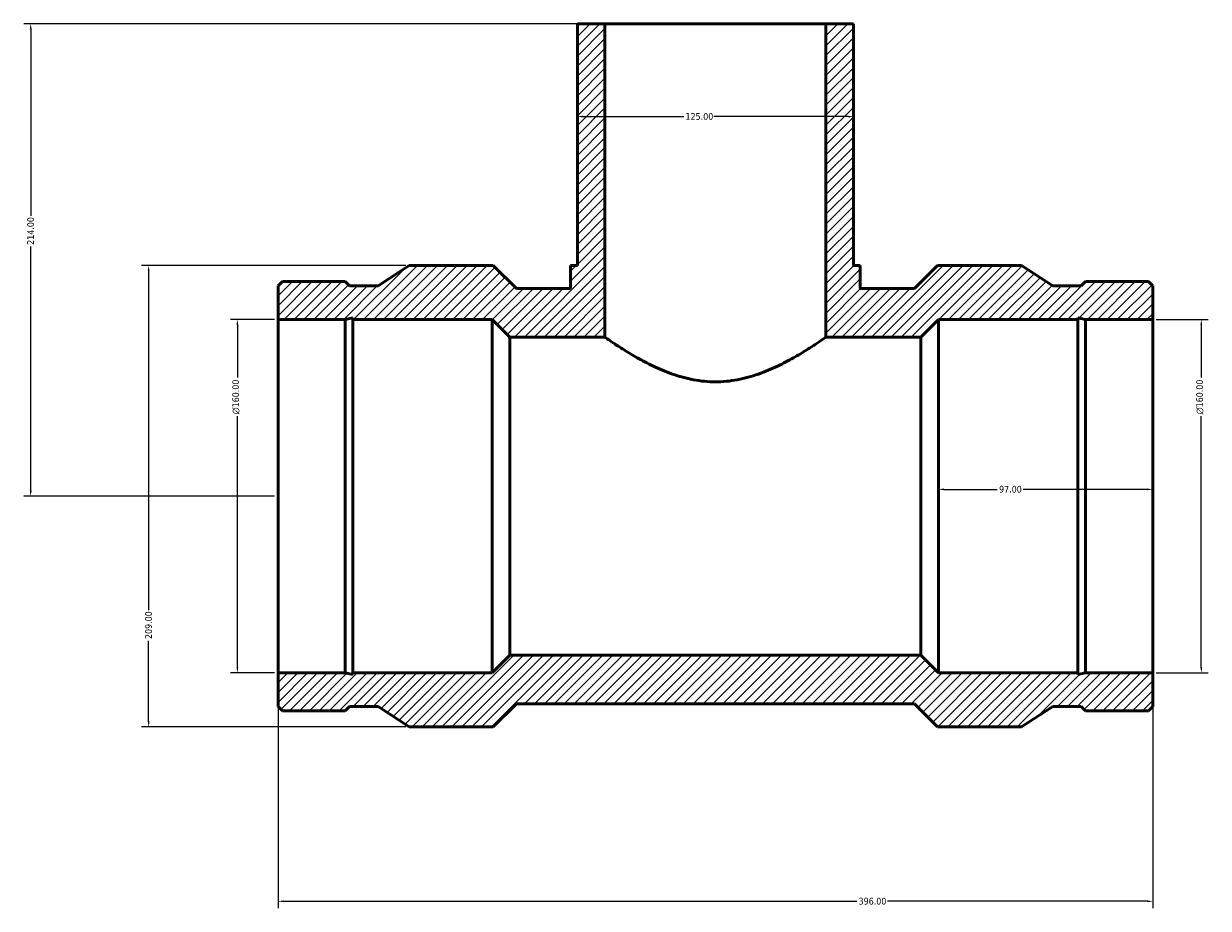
# Model space of a CAD drawing. Header units: millimetres. Extents: x -353 to 1541, y -251 to 1236.
# Tile 4 of 7: x -353 to 183, y 639 to 1039. Entities that reach past the tile are written whole.
import ezdxf

# ---------------------------------------------------------------- set-up
doc = ezdxf.new("R2010")
doc.units = ezdxf.units.MM
for name, color, linetype, lineweight in [('Dimension (ANSI)', 7, 'Continuous', 25), ('Hatch (ANSI)', 7, 'Continuous', 18), ('Visible (ANSI)', 7, 'Continuous', 50)]:
    doc.layers.add(name, color=color, linetype=linetype, lineweight=lineweight)
doc.styles.add('Note Text (ANSI)', font='tahoma.ttf')
doc.dimstyles.new('Default - mm (ANSI)', dxfattribs={"dimtxt": 3.048, "dimasz": 2.5, "dimexe": 3.175, "dimexo": 1.6002, "dimgap": 0.8, "dimtad": 0, "dimtoh": 1, "dimrnd": 1e-08, "dimzin": 4, "dimdsep": 46, "dimtxsty": 'Note Text (ANSI)', "dimcen": 0.09, "dimdle": 10, "dimclrd": 256, "dimclre": 256, "dimclrt": 230, "dimadec": 1, "dimazin": 1, "dimtfac": 1, "dimtofl": 0, "dimtmove": 0, "dimatfit": 3, "dimfxl": 1, "dimtolj": 1, "dimtzin": 4, "dimlwd": -1, "dimlwe": -1, "dimarcsym": 0})

# ---------------------------------------------------------------- blocks, each defined once
blk = doc.blocks.new('*D7')
at = {"layer": 'Defpoints', "color": 0, "transparency": 16777216}
for p in [(-350, 1039.25), (-90, 1039.25), (-238, 825.25)]:
    blk.add_point(p, dxfattribs=at)
at = {"layer": 'Dimension (ANSI)', "transparency": 16777216}
for p, q in [((-91.6, 1039.25), (-353.17, 1039.25)), ((-350, 1036.75), (-350, 952.21)), ((-350, 827.75), (-350, 938.29)), ((-239.6, 825.25), (-353.17, 825.25))]:
    blk.add_line(p, q, dxfattribs=at)
for points in [[(-350.42, 1036.75), (-349.58, 1036.75), (-350, 1039.25)], [(-350.42, 827.75), (-349.58, 827.75), (-350, 825.25)]]:
    blk.add_solid(points, dxfattribs=at)
at = {"layer": 'Dimension (ANSI)', "color": 230, "true_color": 0xff0080, "transparency": 16777216, "insert": (-351.59, 939.09), "char_height": 3.048, "attachment_point": 1, "rotation": 90, "style": 'Note Text (ANSI)'}
blk.add_mtext('\\A1;214.00', dxfattribs=at)
blk = doc.blocks.new('*D8')
at = {"layer": 'Defpoints', "color": 0, "transparency": 16777216}
for p in [(-256.44, 905.25), (-238, 905.25), (-238, 745.25)]:
    blk.add_point(p, dxfattribs=at)
at = {"layer": 'Dimension (ANSI)', "transparency": 16777216}
for p, q in [((-239.6, 905.25), (-259.61, 905.25)), ((-256.44, 902.75), (-256.44, 878.97)), ((-256.44, 747.75), (-256.44, 861.53)), ((-239.6, 745.25), (-259.61, 745.25))]:
    blk.add_line(p, q, dxfattribs=at)
for points in [[(-256.85, 902.75), (-256.02, 902.75), (-256.44, 905.25)], [(-256.85, 747.75), (-256.02, 747.75), (-256.44, 745.25)]]:
    blk.add_solid(points, dxfattribs=at)
at = {"layer": 'Dimension (ANSI)', "color": 230, "true_color": 0xff0080, "transparency": 16777216, "insert": (-258.73, 862.33), "char_height": 3.048, "attachment_point": 1, "rotation": 90, "style": 'Note Text (ANSI)'}
blk.add_mtext('\\A1;\\fAIGDT|b0|i0;\\H3.0480;\\ln\\fTahoma|b0|i0;\\H3.0480;160.00', dxfattribs=at)
blk = doc.blocks.new('*D9')
at = {"layer": 'Defpoints', "color": 0, "transparency": 16777216}
for p in [(-178.6, 929.75), (-296.6, 720.75), (-178.6, 720.75)]:
    blk.add_point(p, dxfattribs=at)
at = {"layer": 'Dimension (ANSI)', "transparency": 16777216}
for p, q in [((-180.2, 929.75), (-299.77, 929.75)), ((-296.6, 927.25), (-296.6, 773.71)), ((-296.6, 723.25), (-296.6, 759.79)), ((-180.2, 720.75), (-299.77, 720.75))]:
    blk.add_line(p, q, dxfattribs=at)
for points in [[(-297.02, 927.25), (-296.18, 927.25), (-296.6, 929.75)], [(-297.02, 723.25), (-296.18, 723.25), (-296.6, 720.75)]]:
    blk.add_solid(points, dxfattribs=at)
at = {"layer": 'Dimension (ANSI)', "color": 230, "true_color": 0xff0080, "transparency": 16777216, "insert": (-298.19, 760.59), "char_height": 3.048, "attachment_point": 1, "rotation": 90, "style": 'Note Text (ANSI)'}
blk.add_mtext('\\A1;209.00', dxfattribs=at)
blk = doc.blocks.new('*D10')
at = {"layer": 'Defpoints', "color": 0, "transparency": 16777216}
for p in [(-102.5, 997.17), (22.5, 997.17), (22.5, 997.17)]:
    blk.add_point(p, dxfattribs=at)
at = {"layer": 'Dimension (ANSI)', "transparency": 16777216}
for p, q in [((-100, 997.17), (-54.34, 997.17)), ((20, 997.17), (-40.66, 997.17))]:
    blk.add_line(p, q, dxfattribs=at)
for points in [[(-100, 997.59), (-100, 996.75), (-102.5, 997.17)], [(20, 997.59), (20, 996.75), (22.5, 997.17)]]:
    blk.add_solid(points, dxfattribs=at)
at = {"layer": 'Dimension (ANSI)', "color": 230, "true_color": 0xff0080, "transparency": 16777216, "insert": (-53.54, 998.76), "char_height": 3.048, "attachment_point": 1, "style": 'Note Text (ANSI)'}
blk.add_mtext('\\A1;125.00', dxfattribs=at)
blk = doc.blocks.new('*D11')
at = {"layer": 'Defpoints', "color": 0, "transparency": 16777216}
for p in [(158, 905.25), (180, 905.25), (158, 745.25)]:
    blk.add_point(p, dxfattribs=at)
at = {"layer": 'Dimension (ANSI)', "transparency": 16777216}
for p, q in [((159.6, 905.25), (183.18, 905.25)), ((180, 902.75), (180, 878.97)), ((180, 747.75), (180, 861.53)), ((159.6, 745.25), (183.18, 745.25))]:
    blk.add_line(p, q, dxfattribs=at)
for points in [[(179.58, 902.75), (180.42, 902.75), (180, 905.25)], [(179.58, 747.75), (180.42, 747.75), (180, 745.25)]]:
    blk.add_solid(points, dxfattribs=at)
at = {"layer": 'Dimension (ANSI)', "color": 230, "true_color": 0xff0080, "transparency": 16777216, "insert": (177.71, 862.33), "char_height": 3.048, "attachment_point": 1, "rotation": 90, "style": 'Note Text (ANSI)'}
blk.add_mtext('\\A1;\\fAIGDT|b0|i0;\\H3.0480;\\ln\\fTahoma|b0|i0;\\H3.0480;160.00', dxfattribs=at)
blk = doc.blocks.new('*D12')
at = {"layer": 'Defpoints', "color": 0, "transparency": 16777216}
for p in [(61, 828.36), (61, 825.25), (158, 825.25)]:
    blk.add_point(p, dxfattribs=at)
at = {"layer": 'Dimension (ANSI)', "transparency": 16777216}
for p, q in [((63.5, 828.36), (87.64, 828.36)), ((155.5, 828.36), (99.36, 828.36))]:
    blk.add_line(p, q, dxfattribs=at)
for points in [[(63.5, 828.78), (63.5, 827.95), (61, 828.36)], [(155.5, 828.78), (155.5, 827.95), (158, 828.36)]]:
    blk.add_solid(points, dxfattribs=at)
at = {"layer": 'Dimension (ANSI)', "color": 230, "true_color": 0xff0080, "transparency": 16777216, "insert": (88.44, 829.95), "char_height": 3.048, "attachment_point": 1, "style": 'Note Text (ANSI)'}
blk.add_mtext('\\A1;97.00', dxfattribs=at)
blk = doc.blocks.new('*D13')
at = {"layer": 'Defpoints', "color": 0, "transparency": 16777216}
for p in [(-238, 745.25), (158, 745.25), (158, 641.81)]:
    blk.add_point(p, dxfattribs=at)
at = {"layer": 'Dimension (ANSI)', "transparency": 16777216}
for p, q in [((-238, 743.65), (-238, 638.64)), ((158, 743.65), (158, 638.64)), ((-235.5, 641.81), (24.03, 641.81)), ((155.5, 641.81), (37.97, 641.81))]:
    blk.add_line(p, q, dxfattribs=at)
for points in [[(-235.5, 642.23), (-235.5, 641.4), (-238, 641.81)], [(155.5, 642.23), (155.5, 641.4), (158, 641.81)]]:
    blk.add_solid(points, dxfattribs=at)
at = {"layer": 'Dimension (ANSI)', "color": 230, "true_color": 0xff0080, "transparency": 16777216, "insert": (24.83, 643.4), "char_height": 3.048, "attachment_point": 1, "style": 'Note Text (ANSI)'}
blk.add_mtext('\\A1;396.00', dxfattribs=at)

msp = doc.modelspace()

# ---------------------------------------------------------------- hatches: boundary and pattern name
at = {"layer": 'Hatch (ANSI)'}
h = msp.add_hatch(dxfattribs=at)
h.set_pattern_fill('ANSI31', color=256, scale=25.4, angle=180, style=0)
h.set_pattern_definition([(225, (0, 0), (2.245064, -2.245064), [])])
h.paths.add_polyline_path([(-90, 897.25), (-90, 1039.25), (-102.5, 1039.25), (-102.5, 929.75), (-105.625, 929.75), (-105.625, 919.3), (-130.09, 919.3), (-140.54, 929.75), (-178.6, 929.75), (-192.733, 920.491), (-205.667, 920.491), (-207.61, 922.435), (-236.056, 922.435), (-238, 920.491), (-238, 905.25), (-207.61, 905.25), (-204.084, 905.999), (-204.084, 905.25), (-141, 905.25), (-133, 897.25)])
h.paths.add_polyline_path([(158, 730.009), (158, 745.25), (127.61, 745.25), (124.084, 744.501), (124.084, 745.25), (61, 745.25), (53, 753.25), (-133, 753.25), (-141, 745.25), (-204.084, 745.25), (-204.084, 744.501), (-207.61, 745.25), (-238, 745.25), (-238, 730.009), (-236.056, 728.065), (-207.61, 728.065), (-205.667, 730.009), (-192.733, 730.009), (-178.6, 720.75), (-140.54, 720.75), (-130.09, 731.2), (50.09, 731.2), (60.54, 720.75), (98.6, 720.75), (112.733, 730.009), (125.667, 730.009), (127.61, 728.065), (156.056, 728.065)])
h.paths.add_polyline_path([(158, 905.25), (158, 920.491), (156.056, 922.435), (127.61, 922.435), (125.667, 920.491), (112.733, 920.491), (98.6, 929.75), (60.54, 929.75), (50.09, 919.3), (25.625, 919.3), (25.625, 929.75), (22.5, 929.75), (22.5, 1039.25), (10, 1039.25), (10, 897.25), (53, 897.25), (61, 905.25), (124.084, 905.25), (124.084, 905.999), (127.61, 905.25)])

# ---------------------------------------------------------------- linework, layer by layer
at = {"layer": 'Visible (ANSI)'}
for p, q in [((-90, 1039.25), (-102.5, 1039.25)), ((-102.5, 1039.25), (-102.5, 929.75)), ((-90, 897.25), (-90, 1039.25)), ((-90, 1039.25), (10, 1039.25)), ((22.5, 1039.25), (10, 1039.25)), ((10, 1039.25), (10, 897.25)), ((22.5, 929.75), (22.5, 1039.25)), ((-178.6, 929.75), (-192.733, 920.491)), ((-140.54, 929.75), (-178.6, 929.75)), ((-130.09, 919.3), (-140.54, 929.75)), ((-102.5, 929.75), (-105.625, 929.75)), ((-105.625, 929.75), (-105.625, 919.3)), ((25.625, 929.75), (22.5, 929.75)), ((25.625, 919.3), (25.625, 929.75)), ((60.54, 929.75), (50.09, 919.3)), ((98.6, 929.75), (60.54, 929.75)), ((112.733, 920.491), (98.6, 929.75)), ((-236.056, 922.435), (-238, 920.491)), ((-238, 920.491), (-238, 905.25)), ((-207.61, 922.435), (-236.056, 922.435)), ((-205.667, 920.491), (-207.61, 922.435)), ((-192.733, 920.491), (-205.667, 920.491)), ((-105.625, 919.3), (-130.09, 919.3)), ((50.09, 919.3), (25.625, 919.3)), ((125.667, 920.491), (112.733, 920.491)), ((127.61, 922.435), (125.667, 920.491)), ((156.056, 922.435), (127.61, 922.435)), ((158, 920.491), (156.056, 922.435)), ((158, 905.25), (158, 920.491)), ((-238, 905.25), (-207.61, 905.25)), ((-238, 905.25), (-238, 745.25)), ((-207.61, 905.25), (-204.084, 905.999)), ((-207.61, 905.25), (-207.61, 745.25)), ((-204.084, 905.999), (-204.084, 905.25)), ((-204.084, 905.25), (-141, 905.25)), ((-204.084, 905.25), (-204.084, 745.25)), ((-141, 905.25), (-133, 897.25)), ((-141, 905.25), (-141, 745.25)), ((53, 897.25), (61, 905.25)), ((61, 905.25), (124.084, 905.25)), ((61, 905.25), (61, 745.25)), ((124.084, 905.25), (124.084, 905.999)), ((124.084, 905.999), (127.61, 905.25)), ((124.084, 905.25), (124.084, 745.25)), ((127.61, 905.25), (158, 905.25)), ((127.61, 905.25), (127.61, 745.25)), ((158, 905.25), (158, 745.25)), ((-133, 897.25), (-90, 897.25)), ((-133, 897.25), (-133, 753.25)), ((10, 897.25), (53, 897.25)), ((53, 897.25), (53, 753.25)), ((-133, 753.25), (-141, 745.25)), ((53, 753.25), (-133, 753.25)), ((61, 745.25), (53, 753.25)), ((-207.61, 745.25), (-238, 745.25)), ((-238, 745.25), (-238, 730.009)), ((-204.084, 744.501), (-207.61, 745.25)), ((-141, 745.25), (-204.084, 745.25)), ((-204.084, 745.25), (-204.084, 744.501)), ((124.084, 745.25), (61, 745.25)), ((127.61, 745.25), (124.084, 744.501)), ((124.084, 744.501), (124.084, 745.25)), ((158, 745.25), (127.61, 745.25)), ((158, 730.009), (158, 745.25)), ((-238, 730.009), (-236.056, 728.065)), ((-207.61, 728.065), (-205.667, 730.009)), ((-205.667, 730.009), (-192.733, 730.009)), ((-192.733, 730.009), (-178.6, 720.75)), ((-140.54, 720.75), (-130.09, 731.2)), ((-130.09, 731.2), (50.09, 731.2)), ((50.09, 731.2), (60.54, 720.75)), ((98.6, 720.75), (112.733, 730.009)), ((112.733, 730.009), (125.667, 730.009)), ((125.667, 730.009), (127.61, 728.065)), ((156.056, 728.065), (158, 730.009)), ((-236.056, 728.065), (-207.61, 728.065)), ((127.61, 728.065), (156.056, 728.065)), ((-178.6, 720.75), (-140.54, 720.75)), ((60.54, 720.75), (98.6, 720.75))]:
    msp.add_line(p, q, dxfattribs=at)
msp.add_open_spline([(10, 897.25), (10, 897.25), (9.676, 897.023), (8.351, 896.113), (7.351, 895.43), (4.759, 893.707), (3.164, 892.668), (-0.466, 890.403), (-2.502, 889.18), (-6.817, 886.747), (-9.265, 885.443), (-14.603, 882.9), (-17.494, 881.663), (-23.584, 879.521), (-26.79, 878.618), (-33.343, 877.384), (-36.692, 877.057), (-43.308, 877.057), (-46.657, 877.384), (-53.21, 878.618), (-56.416, 879.521), (-62.506, 881.663), (-65.397, 882.9), (-70.735, 885.443), (-73.183, 886.747), (-77.498, 889.18), (-79.534, 890.403), (-83.164, 892.668), (-84.759, 893.707), (-87.351, 895.43), (-88.351, 896.113), (-89.676, 897.023), (-90, 897.25), (-90, 897.25)], degree=3, knots=[7.8843907, 7.8843907, 7.8843907, 7.8843907, 8.8631575, 8.8631575, 9.8419242, 9.8419242, 10.820691, 10.820691, 11.7994577, 11.7994577, 12.7917886, 12.7917886, 13.7841196, 13.7841196, 14.7764505, 14.7764505, 15.7687814, 15.7687814, 16.7611124, 16.7611124, 17.7534433, 17.7534433, 18.7457743, 18.7457743, 19.7381052, 19.7381052, 20.7168719, 20.7168719, 21.6956387, 21.6956387, 22.6744054, 22.6744054, 23.6531722, 23.6531722, 23.6531722, 23.6531722], dxfattribs=at)

# ---------------------------------------------------------------- dimensions: what is measured, and where the dimension line sits
at = {"layer": 'Dimension (ANSI)'}
for base, p1, p2, angle, override, picture, middle in [((-350, 1039.25), (-238, 825.25), (-90, 1039.25), 90, {"dimtoh": 0, "dimdec": 2, "dimtp": 0, "dimtm": 0, "dimtdec": 2, "dimatfit": 1}, '*D7', (-350, 945.25)), ((22.5, 997.168), (-102.5, 997.168), (22.5, 997.168), 180, {"dimtoh": 0, "dimdec": 2, "dimse1": 1, "dimse2": 1, "dimtp": 0, "dimtm": 0, "dimtdec": 2, "dimatfit": 1}, '*D10', (-47.5, 997.168)), ((-296.6, 720.75), (-178.6, 929.75), (-178.6, 720.75), 90, {"dimtoh": 0, "dimdec": 2, "dimtp": 0, "dimtm": 0, "dimtdec": 2, "dimatfit": 1}, '*D9', (-296.6, 766.75))]:
    dim = msp.add_linear_dim(base=base, p1=p1, p2=p2, angle=angle, dimstyle='Default - mm (ANSI)', override=override, dxfattribs=at)
    dim.commit()
    dim.dimension.update_dxf_attribs({"geometry": picture, "text_midpoint": middle, "dimtype": 160})
for base, p1, p2, picture, middle in [((-256.436, 905.25), (-238, 745.25), (-238, 905.25), '*D8', (-256.436, 870.25)), ((180, 905.25), (158, 745.25), (158, 905.25), '*D11', (180, 870.25))]:
    dim = msp.add_linear_dim(base=base, p1=p1, p2=p2, angle=90, text='\\fAIGDT|b0|i0;\\H3.0480;\\ln\\fTahoma|b0|i0;\\H3.0480;<>', dimstyle='Default - mm (ANSI)', override={"dimtoh": 0, "dimdec": 2, "dimtp": 0, "dimtm": 0, "dimtdec": 2, "dimatfit": 1}, dxfattribs=at)
    dim.commit()
    dim.dimension.update_dxf_attribs({"geometry": picture, "text_midpoint": middle, "dimtype": 160})
for base, p1, p2, override, picture, middle in [((61, 828.363), (158, 825.25), (61, 825.25), {"dimtoh": 0, "dimdec": 2, "dimse1": 1, "dimse2": 1, "dimtp": 0, "dimtm": 0, "dimtdec": 2, "dimatfit": 1}, '*D12', (93.5, 828.363)), ((158, 641.814), (-238, 745.25), (158, 745.25), {"dimtoh": 0, "dimdec": 2, "dimtp": 0, "dimtm": 0, "dimtdec": 2, "dimatfit": 1}, '*D13', (31, 641.814))]:
    dim = msp.add_linear_dim(base=base, p1=p1, p2=p2, dimstyle='Default - mm (ANSI)', override=override, dxfattribs=at)
    dim.commit()
    dim.dimension.update_dxf_attribs({"geometry": picture, "text_midpoint": middle, "dimtype": 160})

doc.saveas('drawing.dxf')
